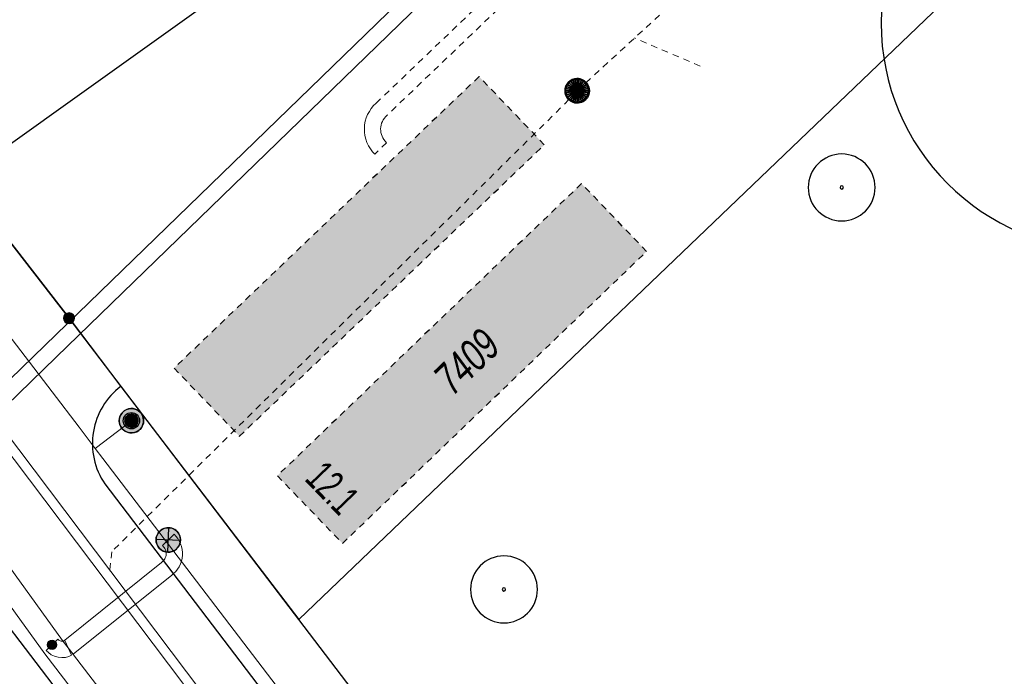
# Model space of a CAD drawing. Header units: metres. Extents: x 2695560 to 2696939, y 1260529 to 1262050.
# Tile 255 of 256: x 2695727 to 2695758, y 1261102 to 1261122. Entities that reach past the tile are written whole.
import ezdxf

# ---------------------------------------------------------------- set-up
doc = ezdxf.new("R2010")
doc.units = ezdxf.units.M
doc.linetypes.add('AUSGEZOGEN', pattern=[0])
doc.linetypes.add('VERDECKT2_S2', pattern=[0.36, 0.2, -0.16])
for name, color, linetype in [('XR$1$AV_Flächen (EO)', 7, 'AUSGEZOGEN'), ('XR$1$AV_Gebäudeflächen (EO)', 7, 'AUSGEZOGEN'), ('XR$1$AV_Grenzpunkte', 7, 'AUSGEZOGEN'), ('XR$1$AV_Haus-Nr.', 7, 'AUSGEZOGEN'), ('XR$1$AV_Linien (BB)', 7, 'AUSGEZOGEN'), ('XR$1$AV_Versicherung-Nr.', 7, 'AUSGEZOGEN'), ('XR$1$AW_LK_Schachtdeckel', 24, 'AUSGEZOGEN'), ('XR$1$EW_LK_Knoten', 1, 'AUSGEZOGEN'), ('XR$1$GR_Baum', 94, 'AUSGEZOGEN'), ('XR$1$Liegenschaftsgrenzen', 7, 'AUSGEZOGEN'), ('XR$1$PFAV', 255, 'AUSGEZOGEN'), ('XR$1$PFAW', 255, 'AUSGEZOGEN'), ('XR$1$PFEW', 255, 'AUSGEZOGEN'), ('XR$1$PFWA', 255, 'AUSGEZOGEN'), ('XR$1$RAEW', 8, 'AUSGEZOGEN'), ('XR$1$WA_LK_Hydrant', 171, 'AUSGEZOGEN')]:
    doc.layers.add(name, color=color, linetype=linetype)
for name, color, linetype, lineweight in [('XR$2$ABW-Linie-R-ungenau', 4, 'VERDECKT2_S2', 18), ('XR$2$ABW-LinieFlaeche-R-genau', 4, 'AUSGEZOGEN', 18), ('XR$2$ABW-Punkt', 6, 'AUSGEZOGEN', 18), ('XR$2$ELE-Flaeche-oberirdisch', 1, 'AUSGEZOGEN', 18), ('XR$2$ELE-LinieFlaeche-genau', 1, 'AUSGEZOGEN', 18), ('XR$2$ELE-LinieFlaeche-ungenau', 1, 'VERDECKT2_S2', 18), ('XR$2$FER-Linie-genau', 30, 'AUSGEZOGEN', 18), ('XR$2$WAS-Linie-genau', 5, 'AUSGEZOGEN', 18), ('XR$2$WAS-Punkt', 5, 'AUSGEZOGEN', 18)]:
    doc.layers.add(name, color=color, linetype=linetype, lineweight=lineweight)
doc.styles.add('ARIAL', font='arial.ttf')

# ---------------------------------------------------------------- blocks, each defined once
blk = doc.blocks.new('COMPLEXOBJECT_226')
at = {"layer": 'XR$1$AV_Linien (BB)', "color": 7, "linetype": 'AUSGEZOGEN', "transparency": 33554687}
blk.add_line((5729.113, 11108.012), (5750.873, 11079.472), dxfattribs=at)
for centre, radius, start, end in [((5730.925, 11109.252), 2.198, 126.9384, 170.3728), ((5730.921, 11109.254), 2.194, 170.4066, 214.4925)]:
    blk.add_arc(centre, radius, start, end, dxfattribs=at)
blk = doc.blocks.new('BAV15')
at = {"layer": 'XR$1$PFAV', "transparency": 33554687}
blk.add_hatch(color=7, dxfattribs=at).paths.add_polyline_path([(0.5, 0), (0.49, 0.101), (0.459, 0.197), (0.41, 0.286), (0.344, 0.362), (0.264, 0.424), (0.174, 0.469), (0.076, 0.494), (-0.025, 0.499), (-0.125, 0.484), (-0.22, 0.449), (-0.306, 0.395), (-0.379, 0.326), (-0.437, 0.243), (-0.477, 0.15), (-0.497, 0.051), (-0.497, -0.051), (-0.477, -0.15), (-0.437, -0.243), (-0.379, -0.326), (-0.306, -0.395), (-0.22, -0.449), (-0.125, -0.484), (-0.025, -0.499), (0.076, -0.494), (0.174, -0.469), (0.264, -0.424), (0.344, -0.362), (0.41, -0.286), (0.459, -0.197), (0.49, -0.101)])
at = {"color": 7, "transparency": 33554687}
for start, end in [(90, 270), (270, 90)]:
    blk.add_arc((0, 0), 0.5, start, end, dxfattribs=at)
at = {"layer": 'XR$1$PFAV', "transparency": 33554687}
blk.add_circle((0, 0), 0.5, dxfattribs=at)
blk = doc.blocks.new('WBGR1')
at = {"color": 94, "transparency": 33554687}
for radius, start, end in [(1, 90, 270), (1, 270, 90), (0.05, 90, 270), (0.05, 270, 90)]:
    blk.add_arc((0, 0), radius, start, end, dxfattribs=at)
blk = doc.blocks.new('BAW2082')
at = {"layer": 'XR$1$PFAW', "transparency": 33554687}
blk.add_hatch(color=7, dxfattribs=at).paths.add_polyline_path([(0.509, -0.003), (0.499, 0.098), (0.469, 0.194), (0.42, 0.283), (0.354, 0.359), (0.274, 0.421), (0.183, 0.466), (0.085, 0.491), (-0.016, 0.496), (-0.116, 0.481), (-0.211, 0.446), (-0.297, 0.392), (-0.37, 0.323), (-0.428, 0.24), (-0.468, 0.147), (-0.488, 0.047), (-0.488, -0.054), (-0.468, -0.153), (-0.428, -0.246), (-0.37, -0.329), (-0.297, -0.398), (-0.211, -0.452), (-0.116, -0.487), (-0.016, -0.502), (0.085, -0.497), (0.183, -0.472), (0.274, -0.427), (0.354, -0.366), (0.42, -0.289), (0.469, -0.2), (0.499, -0.104)])
at = {"transparency": 33554687}
for start, end in [(91.1948, 268.8052), (268.8052, 91.1948)]:
    blk.add_arc((0.01, 0), 0.5, start, end, dxfattribs=at)
at = {"layer": 'XR$1$PFAW', "transparency": 33554687}
blk.add_circle((0.009, -0.003), 0.5, dxfattribs=at)
blk = doc.blocks.new('BWA2009')
at = {"true_color": 0x000000, "transparency": 33554687}
blk.add_hatch(color=18, dxfattribs=at).paths.add_polyline_path([(0.333, 0), (0.327, 0.067), (0.306, 0.131), (0.274, 0.19), (0.23, 0.242), (0.176, 0.283), (0.116, 0.313), (0.05, 0.329), (-0.017, 0.333), (-0.084, 0.323), (-0.147, 0.299), (-0.204, 0.264), (-0.253, 0.217), (-0.291, 0.162), (-0.318, 0.1), (-0.332, 0.034), (-0.332, -0.034), (-0.318, -0.1), (-0.291, -0.162), (-0.253, -0.217), (-0.204, -0.264), (-0.147, -0.299), (-0.084, -0.323), (-0.017, -0.333), (0.05, -0.329), (0.116, -0.313), (0.176, -0.283), (0.23, -0.242), (0.274, -0.19), (0.306, -0.131), (0.327, -0.067)])
at = {"layer": 'XR$1$PFWA', "transparency": 33554687}
blk.add_hatch(color=7, dxfattribs=at).paths.add_polyline_path([(0.5, 0), (0.49, 0.101), (0.459, 0.197), (0.41, 0.286), (0.344, 0.362), (0.264, 0.424), (0.174, 0.469), (0.076, 0.494), (-0.025, 0.499), (-0.125, 0.484), (-0.22, 0.449), (-0.306, 0.395), (-0.379, 0.326), (-0.437, 0.243), (-0.477, 0.15), (-0.497, 0.051), (-0.497, -0.051), (-0.477, -0.15), (-0.437, -0.243), (-0.379, -0.326), (-0.306, -0.395), (-0.22, -0.449), (-0.125, -0.484), (-0.025, -0.499), (0.076, -0.494), (0.174, -0.469), (0.264, -0.424), (0.344, -0.362), (0.41, -0.286), (0.459, -0.197), (0.49, -0.101)])
at = {"transparency": 33554687}
blk.add_circle((0, 0), 0.333, dxfattribs=at)
for start, end in [(90, 180), (0, 90), (180, 270), (270, 0)]:
    blk.add_arc((0, 0), 0.5, start, end, dxfattribs=at)
at = {"layer": 'XR$1$PFWA', "transparency": 33554687}
blk.add_circle((0, 0), 0.5, dxfattribs=at)
blk = doc.blocks.new('BEWLP2549_S')
at = {"layer": 'XR$1$PFEW', "transparency": 33554687}
blk.add_hatch(color=7, dxfattribs=at).paths.add_polyline_path([(0.5, 0), (0.49, 0.101), (0.459, 0.197), (0.41, 0.286), (0.344, 0.362), (0.264, 0.424), (0.174, 0.469), (0.076, 0.494), (-0.025, 0.499), (-0.125, 0.484), (-0.22, 0.449), (-0.306, 0.395), (-0.379, 0.326), (-0.437, 0.243), (-0.477, 0.15), (-0.497, 0.051), (-0.497, -0.051), (-0.477, -0.15), (-0.437, -0.243), (-0.379, -0.326), (-0.306, -0.395), (-0.22, -0.449), (-0.125, -0.484), (-0.025, -0.499), (0.076, -0.494), (0.174, -0.469), (0.264, -0.424), (0.344, -0.362), (0.41, -0.286), (0.459, -0.197), (0.49, -0.101)])
at = {"color": 1, "transparency": 33554687}
for p, q in [((0.354, -0.354), (-0.354, 0.354)), ((-0.354, -0.354), (0.354, 0.354))]:
    blk.add_line(p, q, dxfattribs=at)
for start, end in [(91.3809, 268.6191), (268.6191, 91.3809)]:
    blk.add_arc((0, 0), 0.5, start, end, dxfattribs=at)
at = {"layer": 'XR$1$PFEW', "transparency": 33554687}
blk.add_circle((0, 0), 0.5, dxfattribs=at)
blk = doc.blocks.new('BEW957')
at = {"layer": 'XR$1$RAEW', "transparency": 33554687}
blk.add_hatch(color=1, dxfattribs=at).paths.add_polyline_path([(-0.5, 0), (-0.5, -0.05), (-0.49, -0.1), (-0.48, -0.15), (-0.46, -0.2), (-0.44, -0.24), (-0.41, -0.29), (-0.38, -0.33), (-0.34, -0.36), (-0.31, -0.4), (-0.26, -0.42), (-0.22, -0.45), (-0.17, -0.47), (-0.13, -0.48), (-0.08, -0.49), (-0.03, -0.5), (0.03, -0.5), (0.08, -0.49), (0.13, -0.48), (0.17, -0.47), (0.22, -0.45), (0.26, -0.42), (0.31, -0.4), (0.34, -0.36), (0.38, -0.33), (0.41, -0.29), (0.44, -0.24), (0.46, -0.2), (0.48, -0.15), (0.49, -0.1), (0.5, -0.05), (0.5, 0), (0.5, 0.05), (0.49, 0.1), (0.48, 0.15), (0.46, 0.2), (0.44, 0.24), (0.41, 0.29), (0.38, 0.33), (0.34, 0.36), (0.31, 0.4), (0.26, 0.42), (0.22, 0.45), (0.17, 0.47), (0.13, 0.48), (0.08, 0.49), (0.03, 0.5), (-0.03, 0.5), (-0.08, 0.49), (-0.13, 0.48), (-0.17, 0.47), (-0.22, 0.45), (-0.26, 0.42), (-0.31, 0.4), (-0.34, 0.36), (-0.38, 0.33), (-0.41, 0.29), (-0.44, 0.24), (-0.46, 0.2), (-0.48, 0.15), (-0.49, 0.1), (-0.5, 0.05)])
at = {"color": 1, "transparency": 33554687}
for start, end in [(90, 180), (180, 270), (0, 90), (270, 0)]:
    blk.add_arc((0, 0), 0.5, start, end, dxfattribs=at)
at = {"layer": 'XR$1$RAEW', "color": 1, "transparency": 33554687}
blk.add_circle((0, 0), 0.5, dxfattribs=at)
blk = doc.blocks.new('WAS-OBERFLURHYDRANT')
at = {"layer": 'XR$2$WAS-Punkt', "linetype": 'AUSGEZOGEN', "transparency": 33554687}
blk.add_hatch(color=5, dxfattribs=at).paths.add_polyline_path([(0, -200), (20, -199), (40, -196), (60, -191), (79, -184), (97, -175), (114, -164), (130, -152), (145, -138), (158, -122), (170, -106), (180, -88), (188, -69), (194, -50), (198, -30), (200, -10), (200, 10), (198, 30), (194, 50), (188, 69), (180, 88), (170, 106), (158, 122), (145, 138), (130, 152), (114, 164), (97, 175), (79, 184), (60, 191), (40, 196), (20, 199), (0, 200), (-20, 199), (-40, 196), (-60, 191), (-79, 184), (-97, 175), (-114, 164), (-130, 152), (-145, 138), (-158, 122), (-170, 106), (-180, 88), (-188, 69), (-194, 50), (-198, 30), (-200, 10), (-200, -10), (-198, -30), (-194, -50), (-188, -69), (-180, -88), (-170, -106), (-158, -122), (-145, -138), (-130, -152), (-114, -164), (-97, -175), (-79, -184), (-60, -191), (-40, -196), (-20, -199)])
at = {"layer": 'XR$2$WAS-Punkt', "linetype": 'AUSGEZOGEN', "lineweight": 25, "transparency": 33554687}
for points in [[(-196, 39, 2500), (0, 0, 2500), (-200, 0, 2500)], [(-196, 39), (0, 0), (-200, 0)], [(-196, 39, 2500), (-196, 39), (-200, 0), (-200, 0, 2500)], [(-200, 0, 2500), (0, 0, 2500), (-196, -39, 2500)], [(-200, 0), (0, 0), (-196, -39)], [(-185, 77, 2500), (0, 0, 2500), (-196, 39, 2500)], [(-185, 77), (0, 0), (-196, 39)], [(-185, 77, 2500), (-185, 77), (-196, 39), (-196, 39, 2500)], [(-196, -39, 2500), (0, 0, 2500), (-185, -77, 2500)], [(-196, -39), (0, 0), (-185, -77)], [(-166, 111, 2500), (0, 0, 2500), (-185, 77, 2500)], [(-166, 111), (0, 0), (-185, 77)], [(-166, 111, 2500), (-166, 111), (-185, 77), (-185, 77, 2500)], [(-185, -77, 2500), (0, 0, 2500), (-166, -111, 2500)], [(-185, -77), (0, 0), (-166, -111)], [(-141, 141, 2500), (0, 0, 2500), (-166, 111, 2500)], [(-141, 141), (0, 0), (-166, 111)], [(-141, 141, 2500), (-141, 141), (-166, 111), (-166, 111, 2500)], [(-166, -111, 2500), (0, 0, 2500), (-141, -141, 2500)], [(-166, -111), (0, 0), (-141, -141)], [(-111, 166, 2500), (0, 0, 2500), (-141, 141, 2500)], [(-111, 166), (0, 0), (-141, 141)], [(-111, 166, 2500), (-111, 166), (-141, 141), (-141, 141, 2500)], [(-141, -141, 2500), (0, 0, 2500), (-111, -166, 2500)], [(-141, -141), (0, 0), (-111, -166)], [(-77, 185, 2500), (0, 0, 2500), (-111, 166, 2500)], [(-77, 185), (0, 0), (-111, 166)], [(-77, 185, 2500), (-77, 185), (-111, 166), (-111, 166, 2500)], [(-111, -166, 2500), (0, 0, 2500), (-77, -185, 2500)], [(-111, -166), (0, 0), (-77, -185)], [(-39, 196, 2500), (0, 0, 2500), (-77, 185, 2500)], [(-39, 196), (0, 0), (-77, 185)], [(-39, 196, 2500), (-39, 196), (-77, 185), (-77, 185, 2500)], [(-77, -185, 2500), (0, 0, 2500), (-39, -196, 2500)], [(-77, -185), (0, 0), (-39, -196)], [(0, 200, 2500), (0, 0, 2500), (-39, 196, 2500)], [(0, 200), (0, 0), (-39, 196)], [(0, 200, 2500), (0, 200), (-39, 196), (-39, 196, 2500)], [(-39, -196, 2500), (0, 0, 2500), (0, -200, 2500)], [(-39, -196), (0, 0), (0, -200)], [(39, 196, 2500), (0, 0, 2500), (0, 200, 2500)], [(39, 196), (0, 0), (0, 200)], [(39, 196, 2500), (39, 196), (0, 200), (0, 200, 2500)], [(77, 185, 2500), (0, 0, 2500), (39, 196, 2500)], [(77, 185), (0, 0), (39, 196)], [(111, 166, 2500), (0, 0, 2500), (77, 185, 2500)], [(111, 166), (0, 0), (77, 185)], [(141, 141, 2500), (0, 0, 2500), (111, 166, 2500)], [(141, 141), (0, 0), (111, 166)], [(166, 111, 2500), (0, 0, 2500), (141, 141, 2500)], [(166, 111), (0, 0), (141, 141)], [(185, 77, 2500), (0, 0, 2500), (166, 111, 2500)], [(185, 77), (0, 0), (166, 111)], [(196, 39, 2500), (0, 0, 2500), (185, 77, 2500)], [(196, 39), (0, 0), (185, 77)], [(200, 0, 2500), (0, 0, 2500), (196, 39, 2500)], [(200, 0), (0, 0), (196, 39)], [(0, -200, 2500), (0, 0, 2500), (39, -196, 2500)], [(39, -196, 2500), (0, 0, 2500), (77, -185, 2500)], [(77, -185, 2500), (0, 0, 2500), (111, -166, 2500)], [(111, -166, 2500), (0, 0, 2500), (141, -141, 2500)], [(141, -141, 2500), (0, 0, 2500), (166, -111, 2500)], [(166, -111, 2500), (0, 0, 2500), (185, -77, 2500)], [(185, -77, 2500), (0, 0, 2500), (196, -39, 2500)], [(196, -39, 2500), (0, 0, 2500), (200, 0, 2500)], [(0, -200), (0, 0), (39, -196)], [(39, -196), (0, 0), (77, -185)], [(77, -185), (0, 0), (111, -166)], [(111, -166), (0, 0), (141, -141)], [(141, -141), (0, 0), (166, -111)], [(166, -111), (0, 0), (185, -77)], [(185, -77), (0, 0), (196, -39)], [(196, -39), (0, 0), (200, 0)], [(77, 185, 2500), (77, 185), (39, 196), (39, 196, 2500)], [(111, 166, 2500), (111, 166), (77, 185), (77, 185, 2500)], [(141, 141, 2500), (141, 141), (111, 166), (111, 166, 2500)], [(166, 111, 2500), (166, 111), (141, 141), (141, 141, 2500)], [(185, 77, 2500), (185, 77), (166, 111), (166, 111, 2500)], [(196, 39, 2500), (196, 39), (185, 77), (185, 77, 2500)], [(200, 0, 2500), (200, 0), (196, 39), (196, 39, 2500)], [(-200, 0, 2500), (-200, 0), (-196, -39), (-196, -39, 2500)], [(-196, -39, 2500), (-196, -39), (-185, -77), (-185, -77, 2500)], [(-185, -77, 2500), (-185, -77), (-166, -111), (-166, -111, 2500)], [(-166, -111, 2500), (-166, -111), (-141, -141), (-141, -141, 2500)], [(-141, -141, 2500), (-141, -141), (-111, -166), (-111, -166, 2500)], [(-111, -166, 2500), (-111, -166), (-77, -185), (-77, -185, 2500)], [(-77, -185, 2500), (-77, -185), (-39, -196), (-39, -196, 2500)], [(-39, -196, 2500), (-39, -196), (0, -200), (0, -200, 2500)], [(0, -200, 2500), (0, -200), (39, -196), (39, -196, 2500)], [(39, -196, 2500), (39, -196), (77, -185), (77, -185, 2500)], [(77, -185, 2500), (77, -185), (111, -166), (111, -166, 2500)], [(111, -166, 2500), (111, -166), (141, -141), (141, -141, 2500)], [(141, -141, 2500), (141, -141), (166, -111), (166, -111, 2500)], [(166, -111, 2500), (166, -111), (185, -77), (185, -77, 2500)], [(185, -77, 2500), (185, -77), (196, -39), (196, -39, 2500)], [(196, -39, 2500), (196, -39), (200, 0), (200, 0, 2500)]]:
    blk.add_3dface(points, dxfattribs=at)
blk = doc.blocks.new('ABW-NORMSCHACHT_WEITERE')
at = {"layer": 'XR$2$ABW-Punkt', "linetype": 'AUSGEZOGEN', "lineweight": 25, "transparency": 33554687}
for points in [[(-196, 39, 2500), (0, 0, 2500), (-200, 0, 2500)], [(-196, 39), (0, 0), (-200, 0)], [(-196, 39, 2500), (-196, 39), (-200, 0), (-200, 0, 2500)], [(-200, 0, 2500), (0, 0, 2500), (-196, -39, 2500)], [(-200, 0), (0, 0), (-196, -39)], [(-185, 77, 2500), (0, 0, 2500), (-196, 39, 2500)], [(-185, 77), (0, 0), (-196, 39)], [(-185, 77, 2500), (-185, 77), (-196, 39), (-196, 39, 2500)], [(-196, -39, 2500), (0, 0, 2500), (-185, -77, 2500)], [(-196, -39), (0, 0), (-185, -77)], [(-166, 111, 2500), (0, 0, 2500), (-185, 77, 2500)], [(-166, 111), (0, 0), (-185, 77)], [(-166, 111, 2500), (-166, 111), (-185, 77), (-185, 77, 2500)], [(-185, -77, 2500), (0, 0, 2500), (-166, -111, 2500)], [(-185, -77), (0, 0), (-166, -111)], [(-141, 141, 2500), (0, 0, 2500), (-166, 111, 2500)], [(-141, 141), (0, 0), (-166, 111)], [(-141, 141, 2500), (-141, 141), (-166, 111), (-166, 111, 2500)], [(-166, -111, 2500), (0, 0, 2500), (-141, -141, 2500)], [(-166, -111), (0, 0), (-141, -141)], [(-111, 166, 2500), (0, 0, 2500), (-141, 141, 2500)], [(-111, 166), (0, 0), (-141, 141)], [(-111, 166, 2500), (-111, 166), (-141, 141), (-141, 141, 2500)], [(-141, -141, 2500), (0, 0, 2500), (-111, -166, 2500)], [(-141, -141), (0, 0), (-111, -166)], [(-77, 185, 2500), (0, 0, 2500), (-111, 166, 2500)], [(-77, 185), (0, 0), (-111, 166)], [(-77, 185, 2500), (-77, 185), (-111, 166), (-111, 166, 2500)], [(-111, -166, 2500), (0, 0, 2500), (-77, -185, 2500)], [(-111, -166), (0, 0), (-77, -185)], [(-39, 196, 2500), (0, 0, 2500), (-77, 185, 2500)], [(-39, 196), (0, 0), (-77, 185)], [(-39, 196, 2500), (-39, 196), (-77, 185), (-77, 185, 2500)], [(-77, -185, 2500), (0, 0, 2500), (-39, -196, 2500)], [(-77, -185), (0, 0), (-39, -196)], [(0, 200, 2500), (0, 0, 2500), (-39, 196, 2500)], [(0, 200), (0, 0), (-39, 196)], [(0, 200, 2500), (0, 200), (-39, 196), (-39, 196, 2500)], [(-39, -196, 2500), (0, 0, 2500), (0, -200, 2500)], [(-39, -196), (0, 0), (0, -200)], [(39, 196, 2500), (0, 0, 2500), (0, 200, 2500)], [(39, 196), (0, 0), (0, 200)], [(39, 196, 2500), (39, 196), (0, 200), (0, 200, 2500)], [(77, 185, 2500), (0, 0, 2500), (39, 196, 2500)], [(77, 185), (0, 0), (39, 196)], [(111, 166, 2500), (0, 0, 2500), (77, 185, 2500)], [(111, 166), (0, 0), (77, 185)], [(141, 141, 2500), (0, 0, 2500), (111, 166, 2500)], [(141, 141), (0, 0), (111, 166)], [(166, 111, 2500), (0, 0, 2500), (141, 141, 2500)], [(166, 111), (0, 0), (141, 141)], [(185, 77, 2500), (0, 0, 2500), (166, 111, 2500)], [(185, 77), (0, 0), (166, 111)], [(196, 39, 2500), (0, 0, 2500), (185, 77, 2500)], [(196, 39), (0, 0), (185, 77)], [(200, 0, 2500), (0, 0, 2500), (196, 39, 2500)], [(200, 0), (0, 0), (196, 39)], [(0, -200, 2500), (0, 0, 2500), (39, -196, 2500)], [(39, -196, 2500), (0, 0, 2500), (77, -185, 2500)], [(77, -185, 2500), (0, 0, 2500), (111, -166, 2500)], [(111, -166, 2500), (0, 0, 2500), (141, -141, 2500)], [(141, -141, 2500), (0, 0, 2500), (166, -111, 2500)], [(166, -111, 2500), (0, 0, 2500), (185, -77, 2500)], [(185, -77, 2500), (0, 0, 2500), (196, -39, 2500)], [(196, -39, 2500), (0, 0, 2500), (200, 0, 2500)], [(0, -200), (0, 0), (39, -196)], [(39, -196), (0, 0), (77, -185)], [(77, -185), (0, 0), (111, -166)], [(111, -166), (0, 0), (141, -141)], [(141, -141), (0, 0), (166, -111)], [(166, -111), (0, 0), (185, -77)], [(185, -77), (0, 0), (196, -39)], [(196, -39), (0, 0), (200, 0)], [(77, 185, 2500), (77, 185), (39, 196), (39, 196, 2500)], [(111, 166, 2500), (111, 166), (77, 185), (77, 185, 2500)], [(141, 141, 2500), (141, 141), (111, 166), (111, 166, 2500)], [(166, 111, 2500), (166, 111), (141, 141), (141, 141, 2500)], [(185, 77, 2500), (185, 77), (166, 111), (166, 111, 2500)], [(196, 39, 2500), (196, 39), (185, 77), (185, 77, 2500)], [(200, 0, 2500), (200, 0), (196, 39), (196, 39, 2500)], [(-200, 0, 2500), (-200, 0), (-196, -39), (-196, -39, 2500)], [(-196, -39, 2500), (-196, -39), (-185, -77), (-185, -77, 2500)], [(-185, -77, 2500), (-185, -77), (-166, -111), (-166, -111, 2500)], [(-166, -111, 2500), (-166, -111), (-141, -141), (-141, -141, 2500)], [(-141, -141, 2500), (-141, -141), (-111, -166), (-111, -166, 2500)], [(-111, -166, 2500), (-111, -166), (-77, -185), (-77, -185, 2500)], [(-77, -185, 2500), (-77, -185), (-39, -196), (-39, -196, 2500)], [(-39, -196, 2500), (-39, -196), (0, -200), (0, -200, 2500)], [(0, -200, 2500), (0, -200), (39, -196), (39, -196, 2500)], [(39, -196, 2500), (39, -196), (77, -185), (77, -185, 2500)], [(77, -185, 2500), (77, -185), (111, -166), (111, -166, 2500)], [(111, -166, 2500), (111, -166), (141, -141), (141, -141, 2500)], [(141, -141, 2500), (141, -141), (166, -111), (166, -111, 2500)], [(166, -111, 2500), (166, -111), (185, -77), (185, -77, 2500)], [(185, -77, 2500), (185, -77), (196, -39), (196, -39, 2500)], [(196, -39, 2500), (196, -39), (200, 0), (200, 0, 2500)]]:
    blk.add_3dface(points, dxfattribs=at)
blk = doc.blocks.new('ABW-DECKEL')
at = {"layer": 'XR$2$ABW-Punkt', "linetype": 'AUSGEZOGEN', "lineweight": 25, "transparency": 33554687}
for points in [[(-134, 323, 2500), (0, 0, 2500), (-194, 291, 2500)], [(-134, 323), (0, 0), (-194, 291)], [(-134, 323, 2500), (-134, 323), (-194, 291), (-194, 291, 2500)], [(-68, 343, 2500), (0, 0, 2500), (-134, 323, 2500)], [(-68, 343), (0, 0), (-134, 323)], [(-68, 343, 2500), (-68, 343), (-134, 323), (-134, 323, 2500)], [(0, 350, 2500), (0, 0, 2500), (-68, 343, 2500)], [(0, 350), (0, 0), (-68, 343)], [(0, 350, 2500), (0, 350), (-68, 343), (-68, 343, 2500)], [(68, 343, 2500), (0, 0, 2500), (0, 350, 2500)], [(68, 343), (0, 0), (0, 350)], [(68, 343, 2500), (68, 343), (0, 350), (0, 350, 2500)], [(134, 323, 2500), (0, 0, 2500), (68, 343, 2500)], [(134, 323), (0, 0), (68, 343)], [(194, 291, 2500), (0, 0, 2500), (134, 323, 2500)], [(194, 291), (0, 0), (134, 323)], [(134, 323, 2500), (134, 323), (68, 343), (68, 343, 2500)], [(194, 291, 2500), (194, 291), (134, 323), (134, 323, 2500)], [(-343, 68, 2500), (0, 0, 2500), (-350, 0, 2500)], [(-343, 68), (0, 0), (-350, 0)], [(-343, 68, 2500), (-343, 68), (-350, 0), (-350, 0, 2500)], [(-350, 0, 2500), (0, 0, 2500), (-343, -68, 2500)], [(-350, 0), (0, 0), (-343, -68)], [(-323, 134, 2500), (0, 0, 2500), (-343, 68, 2500)], [(-323, 134), (0, 0), (-343, 68)], [(-323, 134, 2500), (-323, 134), (-343, 68), (-343, 68, 2500)], [(-343, -68, 2500), (0, 0, 2500), (-323, -134, 2500)], [(-343, -68), (0, 0), (-323, -134)], [(-291, 194, 2500), (0, 0, 2500), (-323, 134, 2500)], [(-291, 194), (0, 0), (-323, 134)], [(-291, 194, 2500), (-291, 194), (-323, 134), (-323, 134, 2500)], [(-323, -134, 2500), (0, 0, 2500), (-291, -194, 2500)], [(-323, -134), (0, 0), (-291, -194)], [(-247, 247, 2500), (0, 0, 2500), (-291, 194, 2500)], [(-247, 247), (0, 0), (-291, 194)], [(-247, 247, 2500), (-247, 247), (-291, 194), (-291, 194, 2500)], [(-291, -194, 2500), (0, 0, 2500), (-247, -247, 2500)], [(-291, -194), (0, 0), (-247, -247)], [(-194, 291, 2500), (0, 0, 2500), (-247, 247, 2500)], [(-194, 291), (0, 0), (-247, 247)], [(-194, 291, 2500), (-194, 291), (-247, 247), (-247, 247, 2500)], [(-247, -247, 2500), (0, 0, 2500), (-194, -291, 2500)], [(-247, -247), (0, 0), (-194, -291)], [(-194, -291, 2500), (0, 0, 2500), (-134, -323, 2500)], [(-194, -291), (0, 0), (-134, -323)], [(-134, -323, 2500), (0, 0, 2500), (-68, -343, 2500)], [(-134, -323), (0, 0), (-68, -343)], [(-68, -343, 2500), (0, 0, 2500), (0, -350, 2500)], [(-68, -343), (0, 0), (0, -350)], [(247, 247, 2500), (0, 0, 2500), (194, 291, 2500)], [(247, 247), (0, 0), (194, 291)], [(291, 194, 2500), (0, 0, 2500), (247, 247, 2500)], [(291, 194), (0, 0), (247, 247)], [(323, 134, 2500), (0, 0, 2500), (291, 194, 2500)], [(323, 134), (0, 0), (291, 194)], [(343, 68, 2500), (0, 0, 2500), (323, 134, 2500)], [(343, 68), (0, 0), (323, 134)], [(350, 0, 2500), (0, 0, 2500), (343, 68, 2500)], [(350, 0), (0, 0), (343, 68)], [(0, -350, 2500), (0, 0, 2500), (68, -343, 2500)], [(68, -343, 2500), (0, 0, 2500), (134, -323, 2500)], [(134, -323, 2500), (0, 0, 2500), (194, -291, 2500)], [(194, -291, 2500), (0, 0, 2500), (247, -247, 2500)], [(247, -247, 2500), (0, 0, 2500), (291, -194, 2500)], [(291, -194, 2500), (0, 0, 2500), (323, -134, 2500)], [(323, -134, 2500), (0, 0, 2500), (343, -68, 2500)], [(343, -68, 2500), (0, 0, 2500), (350, 0, 2500)], [(0, -350), (0, 0), (68, -343)], [(68, -343), (0, 0), (134, -323)], [(134, -323), (0, 0), (194, -291)], [(194, -291), (0, 0), (247, -247)], [(247, -247), (0, 0), (291, -194)], [(291, -194), (0, 0), (323, -134)], [(323, -134), (0, 0), (343, -68)], [(343, -68), (0, 0), (350, 0)], [(247, 247, 2500), (247, 247), (194, 291), (194, 291, 2500)], [(291, 194, 2500), (291, 194), (247, 247), (247, 247, 2500)], [(323, 134, 2500), (323, 134), (291, 194), (291, 194, 2500)], [(343, 68, 2500), (343, 68), (323, 134), (323, 134, 2500)], [(350, 0, 2500), (350, 0), (343, 68), (343, 68, 2500)], [(-350, 0, 2500), (-350, 0), (-343, -68), (-343, -68, 2500)], [(-343, -68, 2500), (-343, -68), (-323, -134), (-323, -134, 2500)], [(-323, -134, 2500), (-323, -134), (-291, -194), (-291, -194, 2500)], [(-291, -194, 2500), (-291, -194), (-247, -247), (-247, -247, 2500)], [(-247, -247, 2500), (-247, -247), (-194, -291), (-194, -291, 2500)], [(-194, -291, 2500), (-194, -291), (-134, -323), (-134, -323, 2500)], [(134, -323, 2500), (134, -323), (194, -291), (194, -291, 2500)], [(194, -291, 2500), (194, -291), (247, -247), (247, -247, 2500)], [(247, -247, 2500), (247, -247), (291, -194), (291, -194, 2500)], [(291, -194, 2500), (291, -194), (323, -134), (323, -134, 2500)], [(323, -134, 2500), (323, -134), (343, -68), (343, -68, 2500)], [(343, -68, 2500), (343, -68), (350, 0), (350, 0, 2500)], [(-134, -323, 2500), (-134, -323), (-68, -343), (-68, -343, 2500)], [(-68, -343, 2500), (-68, -343), (0, -350), (0, -350, 2500)], [(0, -350, 2500), (0, -350), (68, -343), (68, -343, 2500)], [(68, -343, 2500), (68, -343), (134, -323), (134, -323, 2500)]]:
    blk.add_3dface(points, dxfattribs=at)

msp = doc.modelspace()

# ---------------------------------------------------------------- hatches: boundary and pattern name
at = {"layer": 'XR$1$AV_Gebäudeflächen (EO)', "true_color": 0xebebeb, "transparency": 33554687}
for points in [[(2695734.216, 1261109.287), (2695743.581, 1261118.236), (2695741.576, 1261120.331), (2695732.208, 1261111.38)], [(2695737.381, 1261105.995), (2695746.723, 1261114.963), (2695744.724, 1261117.045), (2695735.38, 1261108.075)]]:
    msp.add_hatch(color=7, dxfattribs=at).paths.add_polyline_path(points)

# ---------------------------------------------------------------- linework, layer by layer
at = {"layer": 'XR$1$AV_Flächen (EO)', "color": 7, "linetype": 'VERDECKT2_S2', "transparency": 33554687}
for points in [[(2695734.216, 1261109.287), (2695743.581, 1261118.236), (2695741.576, 1261120.331), (2695732.208, 1261111.38), (2695734.216, 1261109.287)], [(2695737.381, 1261105.995), (2695746.723, 1261114.963), (2695744.724, 1261117.045), (2695735.38, 1261108.075), (2695737.381, 1261105.995)]]:
    msp.add_lwpolyline(points, close=True, dxfattribs=at)
at = {"layer": 'XR$1$AV_Linien (BB)', "color": 7, "linetype": 'AUSGEZOGEN', "transparency": 33554687}
for p, q in [((2695736.037, 1261103.657), (2695758.06, 1261124.739)), ((2695730.574, 1261110.819), (2695736.037, 1261103.657)), ((2695725.14, 1261106.029), (2695740.63, 1261085.76))]:
    msp.add_line(p, q, dxfattribs=at)
msp.add_lwpolyline([(2695686.964, 1261167.921), (2695691.28, 1261162.26), (2695710.1, 1261137.59), (2695725.67, 1261117.18), (2695728.98, 1261112.91), (2695730.574, 1261110.819)], dxfattribs=at)
at = {"layer": 'XR$1$Liegenschaftsgrenzen', "color": 7, "linetype": 'AUSGEZOGEN', "transparency": 33554687}
msp.add_line((2695723.29, 1261108.45), (2695740.63, 1261085.76), dxfattribs=at)
for points in [[(2695758.06, 1261124.739), (2695750.9, 1261135.2), (2695725.67, 1261117.18)], [(2695764.79, 1261065.86), (2695747.78, 1261088.26), (2695728.98, 1261112.91), (2695725.67, 1261117.18)]]:
    msp.add_lwpolyline(points, dxfattribs=at)
at = {"layer": 'XR$2$ABW-Linie-R-ungenau', "linetype": 'VERDECKT2_S2', "transparency": 33554687}
msp.add_line((2695748.371, 1261120.649), (2695746.356, 1261121.515), dxfattribs=at)
for points in [[(2695757.526, 1261128.932), (2695755.351, 1261129.758), (2695744.587, 1261119.894)], [(2695744.339, 1261119.623), (2695730.297, 1261105.744), (2695730.236, 1261105.161)]]:
    msp.add_lwpolyline(points, dxfattribs=at)
at = {"layer": 'XR$2$ABW-LinieFlaeche-R-genau', "linetype": 'AUSGEZOGEN', "transparency": 33554687}
msp.add_lwpolyline([(2695717.571, 1261121.949), (2695762.171, 1261062.851), (2695761.931, 1261062.671), (2695717.331, 1261121.769), (2695717.571, 1261121.949)], close=True, dxfattribs=at)
at = {"layer": 'XR$2$ELE-Flaeche-oberirdisch', "transparency": 33554687}
for points in [[(2695750.326, 1261074.955), (2695728.783, 1261103.015), (2695725.043, 1261108.181)], [(2695724.49, 1261107.789), (2695728.24, 1261102.611), (2695749.782, 1261074.528)]]:
    msp.add_lwpolyline(points, dxfattribs=at)
at = {"layer": 'XR$2$ELE-LinieFlaeche-genau', "linetype": 'AUSGEZOGEN', "transparency": 33554687}
for points in [[(2695728.799, 1261102.986), (2695731.82, 1261105.408), (2695731.857, 1261105.439), (2695731.882, 1261105.465), (2695731.905, 1261105.494), (2695731.924, 1261105.525), (2695731.939, 1261105.556), (2695731.952, 1261105.591), (2695731.96, 1261105.627), (2695731.964, 1261105.661), (2695731.964, 1261105.698), (2695731.961, 1261105.735), (2695731.953, 1261105.769), (2695731.941, 1261105.803), (2695731.926, 1261105.837), (2695731.907, 1261105.867), (2695731.886, 1261105.895), (2695731.85, 1261105.932), (2695732.212, 1261106.278), (2695732.264, 1261106.223), (2695732.321, 1261106.151), (2695732.368, 1261106.071), (2695732.407, 1261105.989), (2695732.435, 1261105.903), (2695732.455, 1261105.813), (2695732.464, 1261105.722), (2695732.464, 1261105.633), (2695732.454, 1261105.541), (2695732.432, 1261105.451), (2695732.403, 1261105.366), (2695732.364, 1261105.283), (2695732.315, 1261105.206), (2695732.26, 1261105.135), (2695732.195, 1261105.069), (2695732.134, 1261105.02), (2695729.111, 1261102.596), (2695728.799, 1261102.986)], [(2695728.637, 1261103.061), (2695728.67, 1261103.027), (2695728.691, 1261103.012), (2695728.712, 1261103.002), (2695728.737, 1261102.996), (2695728.763, 1261102.993), (2695728.786, 1261102.995), (2695728.811, 1261103.001), (2695728.855, 1261103.02), (2695729.055, 1261102.562), (2695728.975, 1261102.527), (2695728.868, 1261102.499), (2695728.755, 1261102.491), (2695728.645, 1261102.502), (2695728.538, 1261102.532), (2695728.437, 1261102.58), (2695728.346, 1261102.645), (2695728.283, 1261102.707), (2695728.637, 1261103.061)]]:
    msp.add_lwpolyline(points, close=True, dxfattribs=at)
at = {"layer": 'XR$2$ELE-LinieFlaeche-ungenau', "linetype": 'VERDECKT2_S2', "transparency": 33554687}
msp.add_lwpolyline([(2695753.34, 1261133.093), (2695738.755, 1261119.147), (2695738.705, 1261119.098), (2695738.667, 1261119.053), (2695738.634, 1261119.004), (2695738.607, 1261118.952), (2695738.584, 1261118.897), (2695738.568, 1261118.841), (2695738.557, 1261118.785), (2695738.553, 1261118.727), (2695738.555, 1261118.668), (2695738.563, 1261118.609), (2695738.577, 1261118.552), (2695738.597, 1261118.496), (2695738.621, 1261118.445), (2695738.652, 1261118.395), (2695738.688, 1261118.347), (2695738.736, 1261118.296), (2695738.374, 1261117.952), (2695738.374, 1261117.952), (2695738.306, 1261118.023), (2695738.24, 1261118.111), (2695738.181, 1261118.205), (2695738.133, 1261118.306), (2695738.097, 1261118.41), (2695738.071, 1261118.517), (2695738.057, 1261118.626), (2695738.053, 1261118.735), (2695738.061, 1261118.847), (2695738.08, 1261118.957), (2695738.112, 1261119.063), (2695738.153, 1261119.166), (2695738.206, 1261119.262), (2695738.267, 1261119.353), (2695738.337, 1261119.438), (2695738.409, 1261119.507), (2695752.998, 1261133.459)], dxfattribs=at)
at = {"layer": 'XR$2$FER-Linie-genau', "linetype": 'AUSGEZOGEN', "transparency": 33554687}
for points in [[(2695740.054, 1261155.689), (2695756.518, 1261138.679), (2695740.487, 1261123.258), (2695728.581, 1261111.717), (2695722.816, 1261106.12), (2695737.556, 1261087.32), (2695718.349, 1261069.838), (2695715.143, 1261073.366)], [(2695739.693, 1261155.343), (2695755.81, 1261138.691), (2695740.139, 1261123.618), (2695728.233, 1261112.075), (2695722.146, 1261106.166), (2695736.876, 1261087.378), (2695718.383, 1261070.544), (2695715.515, 1261073.701)]]:
    msp.add_lwpolyline(points, dxfattribs=at)
at = {"layer": 'XR$2$WAS-Linie-genau', "linetype": 'AUSGEZOGEN', "transparency": 33554687}
for p, q in [((2695726.557, 1261113.14), (2695729.292, 1261109.562)), ((2695729.787, 1261108.914), (2695730.899, 1261109.764)), ((2695729.292, 1261109.562), (2695729.787, 1261108.914)), ((2695729.787, 1261108.914), (2695730.02, 1261108.608)), ((2695730.02, 1261108.608), (2695762.124, 1261066.554))]:
    msp.add_line(p, q, dxfattribs=at)

# ---------------------------------------------------------------- block references
at = {"layer": 'XR$1$AV_Grenzpunkte', "color": 7, "linetype": 'AUSGEZOGEN', "lineweight": -3, "transparency": 33554687, "xscale": 0.3249999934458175, "yscale": 0.3249999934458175}
msp.add_blockref('BAV15', (2695728.98, 1261112.91), dxfattribs=at)
at = {"layer": 'XR$1$AV_Linien (BB)', "color": 7, "linetype": 'AUSGEZOGEN', "lineweight": -3, "transparency": 33554687}
msp.add_blockref('COMPLEXOBJECT_226', (2690000.97, 1249999.81), dxfattribs=at)
at = {"layer": 'XR$1$AW_LK_Schachtdeckel', "color": 24, "linetype": 'AUSGEZOGEN', "lineweight": -3, "transparency": 33554687, "xscale": 0.7499999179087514, "yscale": 0.7499999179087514}
msp.add_blockref('BAW2082', (2695744.585, 1261119.894), dxfattribs=at)
at = {"layer": 'XR$1$EW_LK_Knoten', "color": 1, "linetype": 'AUSGEZOGEN', "lineweight": -3, "transparency": 33554687, "xscale": 0.7499999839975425, "yscale": 0.7499999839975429, "rotation": 42.93360000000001}
msp.add_blockref('BEWLP2549_S', (2695732.029, 1261106.105), dxfattribs=at)
at = {"layer": 'XR$1$EW_LK_Knoten', "color": 1, "linetype": 'AUSGEZOGEN', "lineweight": -3, "transparency": 33554687, "xscale": 0.2749999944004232, "yscale": 0.2749999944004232}
msp.add_blockref('BEW957', (2695728.458, 1261102.884), dxfattribs=at)
at = {"layer": 'XR$1$GR_Baum', "color": 94, "linetype": 'AUSGEZOGEN', "lineweight": -3, "transparency": 33554687}
for p, xscale, yscale in [((2695760.909, 1261121.982), 6.983681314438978, 6.983681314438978), ((2695752.717, 1261116.926), 1.027451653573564, 1.027451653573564), ((2695742.342, 1261104.586), 1.027451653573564, 1.027451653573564)]:
    msp.add_blockref('WBGR1', p, dxfattribs=dict(at, xscale=xscale, yscale=yscale))
at = {"layer": 'XR$1$WA_LK_Hydrant', "color": 171, "linetype": 'AUSGEZOGEN', "lineweight": -3, "transparency": 33554687, "xscale": 0.7499999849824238, "yscale": 0.7499999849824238, "rotation": 37.397201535}
msp.add_blockref('BWA2009', (2695730.897, 1261109.764), dxfattribs=at)
at = {"layer": 'XR$2$ABW-Punkt', "color": 6, "linetype": 'AUSGEZOGEN', "lineweight": 18, "transparency": 33554687, "xscale": 0.001, "yscale": 0.001, "zscale": 0.001, "rotation": 360}
for name in ['ABW-DECKEL', 'ABW-NORMSCHACHT_WEITERE']:
    msp.add_blockref(name, (2695744.587, 1261119.894), dxfattribs=at)
at = {"layer": 'XR$2$WAS-Punkt', "color": 5, "linetype": 'AUSGEZOGEN', "lineweight": 18, "transparency": 33554687, "xscale": 0.001, "yscale": 0.001, "zscale": 0.001, "rotation": 307.4}
msp.add_blockref('WAS-OBERFLURHYDRANT', (2695730.899, 1261109.764), dxfattribs=at)

# ---------------------------------------------------------------- texts
at = {"layer": 'XR$1$AV_Haus-Nr.', "color": 7, "transparency": 33554687, "insert": (2695736.741, 1261107.382), "char_height": 0.92968, "width": 1.96781, "attachment_point": 8, "rotation": 313.8912, "style": 'ARIAL'}
msp.add_mtext('\\W0.63;12.1', dxfattribs=at)
at = {"layer": 'XR$1$AV_Versicherung-Nr.', "color": 7, "transparency": 33554687, "insert": (2695741.201, 1261111.58), "char_height": 0.96842, "width": 2.46457, "attachment_point": 5, "rotation": 43.83, "style": 'ARIAL'}
msp.add_mtext('\\A1;{\\fArial|i1|b0;\\H0.968418;\\W0.700000;\\C7;7409}\\P', dxfattribs=at)

doc.saveas('drawing.dxf')
